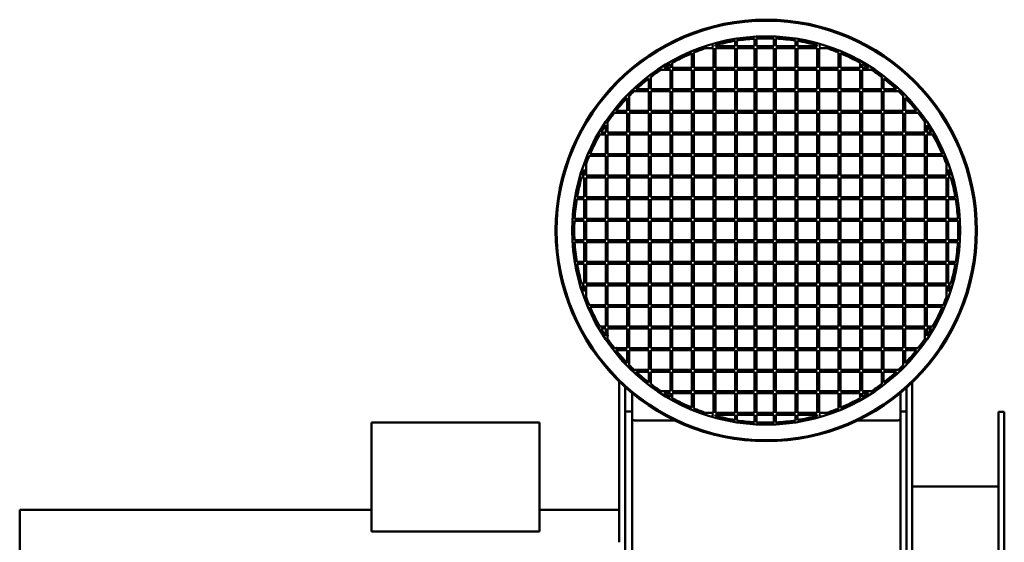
# Model space of a CAD drawing. Header units: millimetres. Extents: x 379 to 881, y 154 to 737.
# Tile 2 of 2: x 379 to 881, y 471 to 737. Entities that reach past the tile are written whole.
import ezdxf

# ---------------------------------------------------------------- set-up
doc = ezdxf.new("R2010")
doc.units = ezdxf.units.MM
doc.header["$LTSCALE"] = 3
doc.layers.add('Widoczne (ISO)', color=7, linetype='Continuous', lineweight=50)

msp = doc.modelspace()

# ---------------------------------------------------------------- linework, layer by layer
at = {"layer": 'Widoczne (ISO)'}
for p, q in [((732.82, 723.55), (732.82, 723.78)), ((733.82, 724.06), (733.82, 723.55)), ((743.82, 723.55), (743.82, 726.25)), ((744.82, 726.41), (744.82, 723.55)), ((753.68, 723.55), (753.68, 727.37)), ((754.82, 727.43), (754.82, 723.55)), ((763.68, 723.55), (763.68, 727.48)), ((764.68, 727.43), (764.68, 723.55)), ((774.68, 723.55), (774.68, 726.41)), ((775.68, 726.25), (775.68, 723.55)), ((785.68, 723.55), (785.68, 724.06)), ((786.68, 723.78), (786.68, 723.55)), ((721.82, 712.55), (721.82, 719.91)), ((722.82, 720.33), (722.82, 712.55)), ((732.82, 722.55), (728.85, 722.55)), ((732.04, 723.55), (732.82, 723.55)), ((732.82, 712.55), (732.82, 722.55)), ((733.82, 723.55), (743.82, 723.55)), ((733.82, 722.55), (743.82, 722.55)), ((733.82, 712.55), (733.82, 722.55)), ((743.82, 722.55), (743.82, 712.55)), ((744.82, 723.55), (753.68, 723.55)), ((744.82, 722.55), (753.68, 722.55)), ((744.82, 712.55), (744.82, 722.55)), ((753.68, 712.55), (753.68, 722.55)), ((754.82, 723.55), (763.68, 723.55)), ((754.82, 722.55), (754.82, 712.55)), ((754.82, 722.55), (763.68, 722.55)), ((763.68, 722.55), (763.68, 712.55)), ((764.68, 723.55), (774.68, 723.55)), ((764.68, 722.55), (774.68, 722.55)), ((764.68, 712.55), (764.68, 722.55)), ((774.68, 722.55), (774.68, 712.55)), ((775.68, 723.55), (785.68, 723.55)), ((775.68, 722.55), (785.68, 722.55)), ((775.68, 712.55), (775.68, 722.55)), ((785.68, 722.55), (785.68, 712.55)), ((786.68, 723.55), (787.46, 723.55)), ((786.68, 722.55), (786.68, 712.55)), ((790.65, 722.55), (786.68, 722.55)), ((796.68, 712.55), (796.68, 720.33)), ((797.68, 719.91), (797.68, 712.55)), ((710.82, 712.55), (710.82, 714.46)), ((711.82, 715.03), (711.82, 712.55)), ((807.68, 712.55), (807.68, 715.03)), ((808.68, 714.46), (808.68, 712.55)), ((710.82, 711.55), (706.08, 711.55)), ((707.64, 712.55), (710.82, 712.55)), ((710.82, 701.55), (710.82, 711.55)), ((711.82, 712.55), (721.82, 712.55)), ((711.82, 711.55), (721.82, 711.55)), ((711.82, 701.55), (711.82, 711.55)), ((721.82, 711.55), (721.82, 701.55)), ((722.82, 712.55), (732.82, 712.55)), ((722.82, 711.55), (732.82, 711.55)), ((722.82, 701.55), (722.82, 711.55)), ((732.82, 711.55), (732.82, 701.55)), ((743.82, 712.55), (733.82, 712.55)), ((733.82, 711.55), (743.82, 711.55)), ((733.82, 701.55), (733.82, 711.55)), ((743.82, 711.55), (743.82, 701.55)), ((753.68, 712.55), (744.82, 712.55)), ((744.82, 711.55), (753.68, 711.55)), ((744.82, 701.55), (744.82, 711.55)), ((753.68, 701.55), (753.68, 711.55)), ((763.68, 712.55), (754.82, 712.55)), ((754.82, 711.55), (754.82, 701.55)), ((754.82, 711.55), (763.68, 711.55)), ((763.68, 711.55), (763.68, 701.55)), ((774.68, 712.55), (764.68, 712.55)), ((764.68, 711.55), (774.68, 711.55)), ((764.68, 701.55), (764.68, 711.55)), ((774.68, 711.55), (774.68, 701.55)), ((785.68, 712.55), (775.68, 712.55)), ((775.68, 711.55), (785.68, 711.55)), ((775.68, 701.55), (775.68, 711.55)), ((785.68, 711.55), (785.68, 701.55)), ((786.68, 712.55), (796.68, 712.55)), ((786.68, 711.55), (796.68, 711.55)), ((786.68, 701.55), (786.68, 711.55)), ((796.68, 711.55), (796.68, 701.55)), ((797.68, 712.55), (807.68, 712.55)), ((797.68, 711.55), (807.68, 711.55)), ((797.68, 701.55), (797.68, 711.55)), ((807.68, 711.55), (807.68, 701.55)), ((808.68, 712.55), (811.86, 712.55)), ((808.68, 711.55), (808.68, 701.55)), ((813.42, 711.55), (808.68, 711.55)), ((699.82, 701.55), (699.82, 707.09)), ((700.82, 707.85), (700.82, 701.55)), ((818.68, 701.55), (818.68, 707.85)), ((819.68, 707.09), (819.68, 701.55)), ((699.82, 700.55), (692.2, 700.55)), ((693.27, 701.55), (699.82, 701.55)), ((699.82, 690.55), (699.82, 700.55)), ((700.82, 701.55), (710.82, 701.55)), ((700.82, 700.55), (710.82, 700.55)), ((700.82, 690.55), (700.82, 700.55)), ((710.82, 700.55), (710.82, 690.55)), ((721.82, 701.55), (711.82, 701.55)), ((711.82, 700.55), (721.82, 700.55)), ((711.82, 690.55), (711.82, 700.55)), ((721.82, 700.55), (721.82, 690.55)), ((732.82, 701.55), (722.82, 701.55)), ((722.82, 700.55), (732.82, 700.55)), ((722.82, 690.55), (722.82, 700.55)), ((732.82, 700.55), (732.82, 690.55)), ((743.82, 701.55), (733.82, 701.55)), ((733.82, 700.55), (743.82, 700.55)), ((733.82, 690.55), (733.82, 700.55)), ((743.82, 700.55), (743.82, 690.55)), ((753.68, 701.55), (744.82, 701.55)), ((744.82, 700.55), (753.68, 700.55)), ((744.82, 690.55), (744.82, 700.55)), ((753.68, 690.55), (753.68, 700.55)), ((763.68, 701.55), (754.82, 701.55)), ((754.82, 700.55), (754.82, 690.55)), ((754.82, 700.55), (763.68, 700.55)), ((763.68, 700.55), (763.68, 690.55)), ((774.68, 701.55), (764.68, 701.55)), ((764.68, 700.55), (774.68, 700.55)), ((764.68, 690.55), (764.68, 700.55)), ((774.68, 700.55), (774.68, 690.55)), ((785.68, 701.55), (775.68, 701.55)), ((775.68, 700.55), (785.68, 700.55)), ((775.68, 690.55), (775.68, 700.55)), ((785.68, 700.55), (785.68, 690.55)), ((796.68, 701.55), (786.68, 701.55)), ((786.68, 700.55), (796.68, 700.55)), ((786.68, 690.55), (786.68, 700.55)), ((796.68, 700.55), (796.68, 690.55)), ((807.68, 701.55), (797.68, 701.55)), ((797.68, 700.55), (807.68, 700.55)), ((797.68, 690.55), (797.68, 700.55)), ((807.68, 700.55), (807.68, 690.55)), ((808.68, 701.55), (818.68, 701.55)), ((808.68, 700.55), (818.68, 700.55)), ((808.68, 690.55), (808.68, 700.55)), ((818.68, 700.55), (818.68, 690.55)), ((819.68, 701.55), (826.23, 701.55)), ((819.68, 700.55), (819.68, 690.55)), ((827.3, 700.55), (819.68, 700.55)), ((688.82, 690.55), (688.82, 697.17)), ((689.82, 698.21), (689.82, 690.55)), ((829.68, 690.55), (829.68, 698.21)), ((830.68, 697.17), (830.68, 690.55)), ((688.82, 689.55), (682.26, 689.55)), ((683.05, 690.55), (688.82, 690.55)), ((688.82, 679.55), (688.82, 689.55)), ((689.82, 690.55), (699.82, 690.55)), ((689.82, 689.55), (699.82, 689.55)), ((689.82, 679.55), (689.82, 689.55)), ((699.82, 689.55), (699.82, 679.55)), ((710.82, 690.55), (700.82, 690.55)), ((700.82, 689.55), (710.82, 689.55)), ((700.82, 679.55), (700.82, 689.55)), ((710.82, 689.55), (710.82, 679.55)), ((721.82, 690.55), (711.82, 690.55)), ((711.82, 689.55), (721.82, 689.55)), ((711.82, 679.55), (711.82, 689.55)), ((721.82, 689.55), (721.82, 679.55)), ((732.82, 690.55), (722.82, 690.55)), ((722.82, 689.55), (732.82, 689.55)), ((722.82, 679.55), (722.82, 689.55)), ((732.82, 689.55), (732.82, 679.55)), ((743.82, 690.55), (733.82, 690.55)), ((733.82, 689.55), (743.82, 689.55)), ((733.82, 679.55), (733.82, 689.55)), ((743.82, 689.55), (743.82, 679.55)), ((753.68, 690.55), (744.82, 690.55)), ((744.82, 689.55), (753.68, 689.55)), ((744.82, 679.55), (744.82, 689.55)), ((753.68, 679.55), (753.68, 689.55)), ((763.68, 690.55), (754.82, 690.55)), ((754.82, 689.55), (754.82, 679.55)), ((754.82, 689.55), (763.68, 689.55)), ((763.68, 689.55), (763.68, 679.55)), ((774.68, 690.55), (764.68, 690.55)), ((764.68, 689.55), (774.68, 689.55)), ((764.68, 679.55), (764.68, 689.55)), ((774.68, 689.55), (774.68, 679.55)), ((785.68, 690.55), (775.68, 690.55)), ((775.68, 689.55), (785.68, 689.55)), ((775.68, 679.55), (775.68, 689.55)), ((785.68, 689.55), (785.68, 679.55)), ((796.68, 690.55), (786.68, 690.55)), ((786.68, 689.55), (796.68, 689.55)), ((786.68, 679.55), (786.68, 689.55)), ((796.68, 689.55), (796.68, 679.55)), ((807.68, 690.55), (797.68, 690.55)), ((797.68, 689.55), (807.68, 689.55)), ((797.68, 679.55), (797.68, 689.55)), ((807.68, 689.55), (807.68, 679.55)), ((818.68, 690.55), (808.68, 690.55)), ((808.68, 689.55), (818.68, 689.55)), ((808.68, 679.55), (808.68, 689.55)), ((818.68, 689.55), (818.68, 679.55)), ((819.68, 690.55), (829.68, 690.55)), ((819.68, 689.55), (829.68, 689.55)), ((819.68, 679.55), (819.68, 689.55)), ((829.68, 689.55), (829.68, 679.55)), ((830.68, 690.55), (836.45, 690.55)), ((830.68, 689.55), (830.68, 679.55)), ((837.24, 689.55), (830.68, 689.55)), ((678.82, 684.81), (678.82, 679.55)), ((840.68, 679.55), (840.68, 684.81)), ((677.82, 678.55), (674.88, 678.55)), ((675.46, 679.55), (677.82, 679.55)), ((677.82, 679.55), (677.82, 683.32)), ((677.82, 668.55), (677.82, 678.55)), ((678.82, 679.55), (688.82, 679.55)), ((678.82, 678.55), (688.82, 678.55)), ((678.82, 668.55), (678.82, 678.55)), ((688.82, 678.55), (688.82, 668.55)), ((699.82, 679.55), (689.82, 679.55)), ((689.82, 678.55), (699.82, 678.55)), ((689.82, 668.55), (689.82, 678.55)), ((699.82, 678.55), (699.82, 668.55)), ((710.82, 679.55), (700.82, 679.55)), ((700.82, 678.55), (710.82, 678.55)), ((700.82, 668.55), (700.82, 678.55)), ((710.82, 678.55), (710.82, 668.55)), ((721.82, 679.55), (711.82, 679.55)), ((711.82, 678.55), (721.82, 678.55)), ((711.82, 668.55), (711.82, 678.55)), ((721.82, 678.55), (721.82, 668.55)), ((732.82, 679.55), (722.82, 679.55)), ((722.82, 678.55), (732.82, 678.55)), ((722.82, 668.55), (722.82, 678.55)), ((732.82, 678.55), (732.82, 668.55)), ((743.82, 679.55), (733.82, 679.55)), ((733.82, 678.55), (743.82, 678.55)), ((733.82, 668.55), (733.82, 678.55)), ((743.82, 678.55), (743.82, 668.55)), ((753.68, 679.55), (744.82, 679.55)), ((744.82, 678.55), (753.68, 678.55)), ((744.82, 668.55), (744.82, 678.55)), ((753.68, 668.55), (753.68, 678.55)), ((763.68, 679.55), (754.82, 679.55)), ((754.82, 678.55), (754.82, 668.55)), ((754.82, 678.55), (763.68, 678.55)), ((763.68, 678.55), (763.68, 668.55)), ((774.68, 679.55), (764.68, 679.55)), ((764.68, 678.55), (774.68, 678.55)), ((764.68, 668.55), (764.68, 678.55)), ((774.68, 678.55), (774.68, 668.55)), ((785.68, 679.55), (775.68, 679.55)), ((775.68, 678.55), (785.68, 678.55)), ((775.68, 668.55), (775.68, 678.55)), ((785.68, 678.55), (785.68, 668.55)), ((796.68, 679.55), (786.68, 679.55)), ((786.68, 678.55), (796.68, 678.55)), ((786.68, 668.55), (786.68, 678.55)), ((796.68, 678.55), (796.68, 668.55)), ((807.68, 679.55), (797.68, 679.55)), ((797.68, 678.55), (807.68, 678.55)), ((797.68, 668.55), (797.68, 678.55)), ((807.68, 678.55), (807.68, 668.55)), ((818.68, 679.55), (808.68, 679.55)), ((808.68, 678.55), (818.68, 678.55)), ((808.68, 668.55), (808.68, 678.55)), ((818.68, 678.55), (818.68, 668.55)), ((829.68, 679.55), (819.68, 679.55)), ((819.68, 678.55), (829.68, 678.55)), ((819.68, 668.55), (819.68, 678.55)), ((829.68, 678.55), (829.68, 668.55)), ((830.68, 679.55), (840.68, 679.55)), ((830.68, 678.55), (840.68, 678.55)), ((830.68, 668.55), (830.68, 678.55)), ((840.68, 678.55), (840.68, 668.55)), ((841.68, 683.32), (841.68, 679.55)), ((841.68, 679.55), (844.04, 679.55)), ((841.68, 678.55), (841.68, 668.55)), ((844.62, 678.55), (841.68, 678.55)), ((669.84, 668.55), (677.82, 668.55)), ((688.82, 668.55), (678.82, 668.55)), ((699.82, 668.55), (689.82, 668.55)), ((710.82, 668.55), (700.82, 668.55)), ((721.82, 668.55), (711.82, 668.55)), ((732.82, 668.55), (722.82, 668.55)), ((743.82, 668.55), (733.82, 668.55)), ((753.68, 668.55), (744.82, 668.55)), ((763.68, 668.55), (754.82, 668.55)), ((774.68, 668.55), (764.68, 668.55)), ((785.68, 668.55), (775.68, 668.55)), ((796.68, 668.55), (786.68, 668.55)), ((807.68, 668.55), (797.68, 668.55)), ((818.68, 668.55), (808.68, 668.55)), ((829.68, 668.55), (819.68, 668.55)), ((840.68, 668.55), (830.68, 668.55)), ((841.68, 668.55), (849.66, 668.55)), ((667.82, 663.5), (667.82, 657.55)), ((677.82, 667.55), (669.42, 667.55)), ((677.82, 657.55), (677.82, 667.55)), ((678.82, 667.55), (688.82, 667.55)), ((678.82, 657.55), (678.82, 667.55)), ((688.82, 667.55), (688.82, 657.55)), ((689.82, 667.55), (699.82, 667.55)), ((689.82, 657.55), (689.82, 667.55)), ((699.82, 667.55), (699.82, 657.55)), ((700.82, 667.55), (710.82, 667.55)), ((700.82, 657.55), (700.82, 667.55)), ((710.82, 667.55), (710.82, 657.55)), ((711.82, 667.55), (721.82, 667.55)), ((711.82, 657.55), (711.82, 667.55)), ((721.82, 667.55), (721.82, 657.55)), ((722.82, 667.55), (732.82, 667.55)), ((722.82, 657.55), (722.82, 667.55)), ((732.82, 667.55), (732.82, 657.55)), ((733.82, 667.55), (743.82, 667.55)), ((733.82, 657.55), (733.82, 667.55)), ((743.82, 667.55), (743.82, 657.55)), ((744.82, 667.55), (753.68, 667.55)), ((744.82, 657.55), (744.82, 667.55)), ((753.68, 657.55), (753.68, 667.55)), ((754.82, 667.55), (754.82, 657.55)), ((754.82, 667.55), (763.68, 667.55)), ((763.68, 667.55), (763.68, 657.55)), ((764.68, 667.55), (774.68, 667.55)), ((764.68, 657.55), (764.68, 667.55)), ((774.68, 667.55), (774.68, 657.55)), ((775.68, 667.55), (785.68, 667.55)), ((775.68, 657.55), (775.68, 667.55)), ((785.68, 667.55), (785.68, 657.55)), ((786.68, 667.55), (796.68, 667.55)), ((786.68, 657.55), (786.68, 667.55)), ((796.68, 667.55), (796.68, 657.55)), ((797.68, 667.55), (807.68, 667.55)), ((797.68, 657.55), (797.68, 667.55)), ((807.68, 667.55), (807.68, 657.55)), ((808.68, 667.55), (818.68, 667.55)), ((808.68, 657.55), (808.68, 667.55)), ((818.68, 667.55), (818.68, 657.55)), ((819.68, 667.55), (829.68, 667.55)), ((819.68, 657.55), (819.68, 667.55)), ((829.68, 667.55), (829.68, 657.55)), ((830.68, 667.55), (840.68, 667.55)), ((830.68, 657.55), (830.68, 667.55)), ((840.68, 667.55), (840.68, 657.55)), ((841.68, 667.55), (841.68, 657.55)), ((850.08, 667.55), (841.68, 667.55)), ((851.68, 657.55), (851.68, 663.5)), ((666.82, 657.55), (666.82, 660.65)), ((852.68, 660.65), (852.68, 657.55)), ((666.82, 656.55), (665.54, 656.55)), ((665.84, 657.55), (666.82, 657.55)), ((666.82, 646.55), (666.82, 656.55)), ((667.82, 657.55), (677.82, 657.55)), ((667.82, 656.55), (677.82, 656.55)), ((667.82, 646.55), (667.82, 656.55)), ((677.82, 656.55), (677.82, 646.55)), ((688.82, 657.55), (678.82, 657.55)), ((678.82, 656.55), (688.82, 656.55)), ((678.82, 646.55), (678.82, 656.55)), ((688.82, 656.55), (688.82, 646.55)), ((699.82, 657.55), (689.82, 657.55)), ((689.82, 656.55), (699.82, 656.55)), ((689.82, 646.55), (689.82, 656.55)), ((699.82, 656.55), (699.82, 646.55)), ((710.82, 657.55), (700.82, 657.55)), ((700.82, 656.55), (710.82, 656.55)), ((700.82, 646.55), (700.82, 656.55)), ((710.82, 656.55), (710.82, 646.55)), ((721.82, 657.55), (711.82, 657.55)), ((711.82, 656.55), (721.82, 656.55)), ((711.82, 646.55), (711.82, 656.55)), ((721.82, 656.55), (721.82, 646.55)), ((732.82, 657.55), (722.82, 657.55)), ((722.82, 656.55), (732.82, 656.55)), ((722.82, 646.55), (722.82, 656.55)), ((732.82, 656.55), (732.82, 646.55)), ((743.82, 657.55), (733.82, 657.55)), ((733.82, 656.55), (743.82, 656.55)), ((733.82, 646.55), (733.82, 656.55)), ((743.82, 656.55), (743.82, 646.55)), ((753.68, 657.55), (744.82, 657.55)), ((744.82, 656.55), (753.68, 656.55)), ((744.82, 646.55), (744.82, 656.55)), ((753.68, 646.55), (753.68, 656.55)), ((763.68, 657.55), (754.82, 657.55)), ((754.82, 656.55), (754.82, 646.55)), ((754.82, 656.55), (763.68, 656.55)), ((763.68, 656.55), (763.68, 646.55)), ((774.68, 657.55), (764.68, 657.55)), ((764.68, 656.55), (774.68, 656.55)), ((764.68, 646.55), (764.68, 656.55)), ((774.68, 656.55), (774.68, 646.55)), ((785.68, 657.55), (775.68, 657.55)), ((775.68, 656.55), (785.68, 656.55)), ((775.68, 646.55), (775.68, 656.55)), ((785.68, 656.55), (785.68, 646.55)), ((796.68, 657.55), (786.68, 657.55)), ((786.68, 656.55), (796.68, 656.55)), ((786.68, 646.55), (786.68, 656.55)), ((796.68, 656.55), (796.68, 646.55)), ((807.68, 657.55), (797.68, 657.55)), ((797.68, 656.55), (807.68, 656.55)), ((797.68, 646.55), (797.68, 656.55)), ((807.68, 656.55), (807.68, 646.55)), ((818.68, 657.55), (808.68, 657.55)), ((808.68, 656.55), (818.68, 656.55)), ((808.68, 646.55), (808.68, 656.55)), ((818.68, 656.55), (818.68, 646.55)), ((829.68, 657.55), (819.68, 657.55)), ((819.68, 656.55), (829.68, 656.55)), ((819.68, 646.55), (819.68, 656.55)), ((829.68, 656.55), (829.68, 646.55)), ((840.68, 657.55), (830.68, 657.55)), ((830.68, 656.55), (840.68, 656.55)), ((830.68, 646.55), (830.68, 656.55)), ((840.68, 656.55), (840.68, 646.55)), ((841.68, 657.55), (851.68, 657.55)), ((841.68, 656.55), (851.68, 656.55)), ((841.68, 646.55), (841.68, 656.55)), ((851.68, 656.55), (851.68, 646.55)), ((852.68, 657.55), (853.66, 657.55)), ((852.68, 656.55), (852.68, 646.55)), ((853.96, 656.55), (852.68, 656.55)), ((666.82, 645.55), (663.06, 645.55)), ((663.24, 646.55), (666.82, 646.55)), ((666.82, 635.55), (666.82, 645.55)), ((677.82, 646.55), (667.82, 646.55)), ((667.82, 645.55), (677.82, 645.55)), ((667.82, 635.55), (667.82, 645.55)), ((677.82, 645.55), (677.82, 635.55)), ((688.82, 646.55), (678.82, 646.55)), ((678.82, 645.55), (688.82, 645.55)), ((678.82, 635.55), (678.82, 645.55)), ((688.82, 645.55), (688.82, 635.55)), ((699.82, 646.55), (689.82, 646.55)), ((689.82, 645.55), (699.82, 645.55)), ((689.82, 635.55), (689.82, 645.55)), ((699.82, 645.55), (699.82, 635.55)), ((710.82, 646.55), (700.82, 646.55)), ((700.82, 645.55), (710.82, 645.55)), ((700.82, 635.55), (700.82, 645.55)), ((710.82, 645.55), (710.82, 635.55)), ((721.82, 646.55), (711.82, 646.55)), ((711.82, 645.55), (721.82, 645.55)), ((711.82, 635.55), (711.82, 645.55)), ((721.82, 645.55), (721.82, 635.55)), ((732.82, 646.55), (722.82, 646.55)), ((722.82, 645.55), (732.82, 645.55)), ((722.82, 635.55), (722.82, 645.55)), ((732.82, 645.55), (732.82, 635.55)), ((743.82, 646.55), (733.82, 646.55)), ((733.82, 645.55), (743.82, 645.55)), ((733.82, 635.55), (733.82, 645.55)), ((743.82, 645.55), (743.82, 635.55)), ((753.68, 646.55), (744.82, 646.55)), ((744.82, 645.55), (753.68, 645.55)), ((744.82, 635.55), (744.82, 645.55)), ((753.68, 635.55), (753.68, 645.55)), ((763.68, 646.55), (754.82, 646.55)), ((754.82, 645.55), (754.82, 635.55)), ((754.82, 645.55), (763.68, 645.55)), ((763.68, 645.55), (763.68, 635.55)), ((774.68, 646.55), (764.68, 646.55)), ((764.68, 645.55), (774.68, 645.55)), ((764.68, 635.55), (764.68, 645.55)), ((774.68, 645.55), (774.68, 635.55)), ((785.68, 646.55), (775.68, 646.55)), ((775.68, 645.55), (785.68, 645.55)), ((775.68, 635.55), (775.68, 645.55)), ((785.68, 645.55), (785.68, 635.55)), ((796.68, 646.55), (786.68, 646.55)), ((786.68, 645.55), (796.68, 645.55)), ((786.68, 635.55), (786.68, 645.55)), ((796.68, 645.55), (796.68, 635.55)), ((807.68, 646.55), (797.68, 646.55)), ((797.68, 645.55), (807.68, 645.55)), ((797.68, 635.55), (797.68, 645.55)), ((807.68, 645.55), (807.68, 635.55)), ((818.68, 646.55), (808.68, 646.55)), ((808.68, 645.55), (818.68, 645.55)), ((808.68, 635.55), (808.68, 645.55)), ((818.68, 645.55), (818.68, 635.55)), ((829.68, 646.55), (819.68, 646.55)), ((819.68, 645.55), (829.68, 645.55)), ((819.68, 635.55), (819.68, 645.55)), ((829.68, 645.55), (829.68, 635.55)), ((840.68, 646.55), (830.68, 646.55)), ((830.68, 645.55), (840.68, 645.55)), ((830.68, 635.55), (830.68, 645.55)), ((840.68, 645.55), (840.68, 635.55)), ((851.68, 646.55), (841.68, 646.55)), ((841.68, 645.55), (851.68, 645.55)), ((841.68, 635.55), (841.68, 645.55)), ((851.68, 645.55), (851.68, 635.55)), ((852.68, 646.55), (856.26, 646.55)), ((852.68, 645.55), (852.68, 635.55)), ((856.44, 645.55), (852.68, 645.55)), ((666.82, 634.55), (661.88, 634.55)), ((661.93, 635.55), (666.82, 635.55)), ((666.82, 624.55), (666.82, 634.55)), ((677.82, 635.55), (667.82, 635.55)), ((667.82, 634.55), (677.82, 634.55)), ((667.82, 624.55), (667.82, 634.55)), ((677.82, 634.55), (677.82, 624.55)), ((688.82, 635.55), (678.82, 635.55)), ((678.82, 634.55), (688.82, 634.55)), ((678.82, 624.55), (678.82, 634.55)), ((688.82, 634.55), (688.82, 624.55)), ((699.82, 635.55), (689.82, 635.55)), ((689.82, 634.55), (699.82, 634.55)), ((689.82, 624.55), (689.82, 634.55)), ((699.82, 634.55), (699.82, 624.55)), ((710.82, 635.55), (700.82, 635.55)), ((700.82, 634.55), (710.82, 634.55)), ((700.82, 624.55), (700.82, 634.55)), ((710.82, 634.55), (710.82, 624.55)), ((721.82, 635.55), (711.82, 635.55)), ((711.82, 634.55), (721.82, 634.55)), ((711.82, 624.55), (711.82, 634.55)), ((721.82, 634.55), (721.82, 624.55)), ((732.82, 635.55), (722.82, 635.55)), ((722.82, 634.55), (732.82, 634.55)), ((722.82, 624.55), (722.82, 634.55)), ((732.82, 634.55), (732.82, 624.55)), ((743.82, 635.55), (733.82, 635.55)), ((733.82, 634.55), (743.82, 634.55)), ((733.82, 624.55), (733.82, 634.55)), ((743.82, 634.55), (743.82, 624.55)), ((753.68, 635.55), (744.82, 635.55)), ((744.82, 634.55), (753.68, 634.55)), ((744.82, 624.55), (744.82, 634.55)), ((753.68, 624.55), (753.68, 634.55)), ((763.68, 635.55), (754.82, 635.55)), ((754.82, 634.55), (754.82, 624.55)), ((754.82, 634.55), (763.68, 634.55)), ((763.68, 634.55), (763.68, 624.55)), ((774.68, 635.55), (764.68, 635.55)), ((764.68, 624.55), (764.68, 634.55)), ((764.68, 634.55), (774.68, 634.55)), ((774.68, 634.55), (774.68, 624.55)), ((785.68, 635.55), (775.68, 635.55)), ((775.68, 624.55), (775.68, 634.55)), ((775.68, 634.55), (785.68, 634.55)), ((785.68, 634.55), (785.68, 624.55)), ((796.68, 635.55), (786.68, 635.55)), ((786.68, 624.55), (786.68, 634.55)), ((786.68, 634.55), (796.68, 634.55)), ((796.68, 634.55), (796.68, 624.55)), ((807.68, 635.55), (797.68, 635.55)), ((797.68, 624.55), (797.68, 634.55)), ((797.68, 634.55), (807.68, 634.55)), ((807.68, 634.55), (807.68, 624.55)), ((818.68, 635.55), (808.68, 635.55)), ((808.68, 624.55), (808.68, 634.55)), ((808.68, 634.55), (818.68, 634.55)), ((818.68, 634.55), (818.68, 624.55)), ((829.68, 635.55), (819.68, 635.55)), ((819.68, 624.55), (819.68, 634.55)), ((819.68, 634.55), (829.68, 634.55)), ((829.68, 634.55), (829.68, 624.55)), ((840.68, 635.55), (830.68, 635.55)), ((830.68, 624.55), (830.68, 634.55)), ((830.68, 634.55), (840.68, 634.55)), ((840.68, 634.55), (840.68, 624.55)), ((851.68, 635.55), (841.68, 635.55)), ((841.68, 624.55), (841.68, 634.55)), ((841.68, 634.55), (851.68, 634.55)), ((851.68, 634.55), (851.68, 624.55)), ((852.68, 635.55), (857.57, 635.55)), ((852.68, 634.55), (852.68, 624.55)), ((857.62, 634.55), (852.68, 634.55)), ((661.88, 624.55), (666.82, 624.55)), ((666.82, 623.55), (661.93, 623.55)), ((666.82, 613.55), (666.82, 623.55)), ((677.82, 624.55), (667.82, 624.55)), ((667.82, 623.55), (677.82, 623.55)), ((667.82, 613.55), (667.82, 623.55)), ((677.82, 623.55), (677.82, 613.55)), ((688.82, 624.55), (678.82, 624.55)), ((678.82, 623.55), (688.82, 623.55)), ((678.82, 613.55), (678.82, 623.55)), ((688.82, 623.55), (688.82, 613.55)), ((699.82, 624.55), (689.82, 624.55)), ((689.82, 623.55), (699.82, 623.55)), ((689.82, 613.55), (689.82, 623.55)), ((699.82, 623.55), (699.82, 613.55)), ((710.82, 624.55), (700.82, 624.55)), ((700.82, 623.55), (710.82, 623.55)), ((700.82, 613.55), (700.82, 623.55)), ((710.82, 623.55), (710.82, 613.55)), ((721.82, 624.55), (711.82, 624.55)), ((711.82, 623.55), (721.82, 623.55)), ((711.82, 613.55), (711.82, 623.55)), ((721.82, 623.55), (721.82, 613.55)), ((732.82, 624.55), (722.82, 624.55)), ((722.82, 623.55), (732.82, 623.55)), ((722.82, 613.55), (722.82, 623.55)), ((732.82, 623.55), (732.82, 613.55)), ((743.82, 624.55), (733.82, 624.55)), ((733.82, 623.55), (743.82, 623.55)), ((733.82, 613.55), (733.82, 623.55)), ((743.82, 623.55), (743.82, 613.55)), ((753.68, 624.55), (744.82, 624.55)), ((744.82, 623.55), (753.68, 623.55)), ((744.82, 613.55), (744.82, 623.55)), ((753.68, 613.55), (753.68, 623.55)), ((763.68, 624.55), (754.82, 624.55)), ((754.82, 623.55), (754.82, 613.55)), ((754.82, 623.55), (763.68, 623.55)), ((763.68, 623.55), (763.68, 613.55)), ((774.68, 624.55), (764.68, 624.55)), ((764.68, 613.55), (764.68, 623.55)), ((764.68, 623.55), (774.68, 623.55)), ((774.68, 623.55), (774.68, 613.55)), ((785.68, 624.55), (775.68, 624.55)), ((775.68, 613.55), (775.68, 623.55)), ((775.68, 623.55), (785.68, 623.55)), ((785.68, 623.55), (785.68, 613.55)), ((796.68, 624.55), (786.68, 624.55)), ((786.68, 613.55), (786.68, 623.55)), ((786.68, 623.55), (796.68, 623.55)), ((796.68, 623.55), (796.68, 613.55)), ((807.68, 624.55), (797.68, 624.55)), ((797.68, 613.55), (797.68, 623.55)), ((797.68, 623.55), (807.68, 623.55)), ((807.68, 623.55), (807.68, 613.55)), ((818.68, 624.55), (808.68, 624.55)), ((808.68, 613.55), (808.68, 623.55)), ((808.68, 623.55), (818.68, 623.55)), ((818.68, 623.55), (818.68, 613.55)), ((829.68, 624.55), (819.68, 624.55)), ((819.68, 613.55), (819.68, 623.55)), ((819.68, 623.55), (829.68, 623.55)), ((829.68, 623.55), (829.68, 613.55)), ((840.68, 624.55), (830.68, 624.55)), ((830.68, 613.55), (830.68, 623.55)), ((830.68, 623.55), (840.68, 623.55)), ((840.68, 623.55), (840.68, 613.55)), ((851.68, 624.55), (841.68, 624.55)), ((841.68, 613.55), (841.68, 623.55)), ((841.68, 623.55), (851.68, 623.55)), ((851.68, 623.55), (851.68, 613.55)), ((852.68, 624.55), (857.62, 624.55)), ((852.68, 623.55), (852.68, 613.55)), ((857.57, 623.55), (852.68, 623.55)), ((663.06, 613.55), (666.82, 613.55)), ((677.82, 613.55), (667.82, 613.55)), ((688.82, 613.55), (678.82, 613.55)), ((699.82, 613.55), (689.82, 613.55)), ((710.82, 613.55), (700.82, 613.55)), ((721.82, 613.55), (711.82, 613.55)), ((732.82, 613.55), (722.82, 613.55)), ((743.82, 613.55), (733.82, 613.55)), ((753.68, 613.55), (744.82, 613.55)), ((763.68, 613.55), (754.82, 613.55)), ((774.68, 613.55), (764.68, 613.55)), ((785.68, 613.55), (775.68, 613.55)), ((796.68, 613.55), (786.68, 613.55)), ((807.68, 613.55), (797.68, 613.55)), ((818.68, 613.55), (808.68, 613.55)), ((829.68, 613.55), (819.68, 613.55)), ((840.68, 613.55), (830.68, 613.55)), ((851.68, 613.55), (841.68, 613.55)), ((852.68, 613.55), (856.44, 613.55)), ((666.82, 612.55), (663.24, 612.55)), ((666.82, 602.55), (666.82, 612.55)), ((667.82, 612.55), (677.82, 612.55)), ((667.82, 602.55), (667.82, 612.55)), ((677.82, 612.55), (677.82, 602.55)), ((678.82, 612.55), (688.82, 612.55)), ((678.82, 602.55), (678.82, 612.55)), ((688.82, 612.55), (688.82, 602.55)), ((689.82, 612.55), (699.82, 612.55)), ((689.82, 602.55), (689.82, 612.55)), ((699.82, 612.55), (699.82, 602.55)), ((700.82, 612.55), (710.82, 612.55)), ((700.82, 602.55), (700.82, 612.55)), ((710.82, 612.55), (710.82, 602.55)), ((711.82, 612.55), (721.82, 612.55)), ((711.82, 602.55), (711.82, 612.55)), ((721.82, 612.55), (721.82, 602.55)), ((722.82, 612.55), (732.82, 612.55)), ((722.82, 602.55), (722.82, 612.55)), ((732.82, 612.55), (732.82, 602.55)), ((733.82, 612.55), (743.82, 612.55)), ((733.82, 602.55), (733.82, 612.55)), ((743.82, 612.55), (743.82, 602.55)), ((744.82, 612.55), (753.68, 612.55)), ((744.82, 602.55), (744.82, 612.55)), ((753.68, 602.55), (753.68, 612.55)), ((754.82, 612.55), (754.82, 602.55)), ((754.82, 612.55), (763.68, 612.55)), ((763.68, 612.55), (763.68, 602.55)), ((764.68, 602.55), (764.68, 612.55)), ((764.68, 612.55), (774.68, 612.55)), ((774.68, 612.55), (774.68, 602.55)), ((775.68, 602.55), (775.68, 612.55)), ((775.68, 612.55), (785.68, 612.55)), ((785.68, 612.55), (785.68, 602.55)), ((786.68, 602.55), (786.68, 612.55)), ((786.68, 612.55), (796.68, 612.55)), ((796.68, 612.55), (796.68, 602.55)), ((797.68, 602.55), (797.68, 612.55)), ((797.68, 612.55), (807.68, 612.55)), ((807.68, 612.55), (807.68, 602.55)), ((808.68, 602.55), (808.68, 612.55)), ((808.68, 612.55), (818.68, 612.55)), ((818.68, 612.55), (818.68, 602.55)), ((819.68, 602.55), (819.68, 612.55)), ((819.68, 612.55), (829.68, 612.55)), ((829.68, 612.55), (829.68, 602.55)), ((830.68, 602.55), (830.68, 612.55)), ((830.68, 612.55), (840.68, 612.55)), ((840.68, 612.55), (840.68, 602.55)), ((841.68, 602.55), (841.68, 612.55)), ((841.68, 612.55), (851.68, 612.55)), ((851.68, 612.55), (851.68, 602.55)), ((852.68, 612.55), (852.68, 602.55)), ((856.26, 612.55), (852.68, 612.55)), ((665.54, 602.55), (666.82, 602.55)), ((666.82, 601.55), (665.84, 601.55)), ((666.82, 598.45), (666.82, 601.55)), ((677.82, 602.55), (667.82, 602.55)), ((667.82, 601.55), (667.82, 595.61)), ((677.82, 601.55), (667.82, 601.55)), ((677.82, 591.55), (677.82, 601.55)), ((688.82, 602.55), (678.82, 602.55)), ((678.82, 601.55), (688.82, 601.55)), ((678.82, 591.55), (678.82, 601.55)), ((688.82, 601.55), (688.82, 591.55)), ((699.82, 602.55), (689.82, 602.55)), ((689.82, 601.55), (699.82, 601.55)), ((689.82, 591.55), (689.82, 601.55)), ((699.82, 601.55), (699.82, 591.55)), ((710.82, 602.55), (700.82, 602.55)), ((700.82, 601.55), (710.82, 601.55)), ((700.82, 591.55), (700.82, 601.55)), ((710.82, 601.55), (710.82, 591.55)), ((721.82, 602.55), (711.82, 602.55)), ((711.82, 601.55), (721.82, 601.55)), ((711.82, 591.55), (711.82, 601.55)), ((721.82, 601.55), (721.82, 591.55)), ((732.82, 602.55), (722.82, 602.55)), ((722.82, 601.55), (732.82, 601.55)), ((722.82, 591.55), (722.82, 601.55)), ((732.82, 601.55), (732.82, 591.55)), ((743.82, 602.55), (733.82, 602.55)), ((733.82, 601.55), (743.82, 601.55)), ((733.82, 591.55), (733.82, 601.55)), ((743.82, 601.55), (743.82, 591.55)), ((753.68, 602.55), (744.82, 602.55)), ((744.82, 601.55), (753.68, 601.55)), ((744.82, 591.55), (744.82, 601.55)), ((753.68, 591.55), (753.68, 601.55)), ((763.68, 602.55), (754.82, 602.55)), ((754.82, 601.55), (754.82, 591.55)), ((754.82, 601.55), (763.68, 601.55)), ((763.68, 601.55), (763.68, 591.55)), ((774.68, 602.55), (764.68, 602.55)), ((764.68, 591.55), (764.68, 601.55)), ((764.68, 601.55), (774.68, 601.55)), ((774.68, 601.55), (774.68, 591.55)), ((785.68, 602.55), (775.68, 602.55)), ((775.68, 591.55), (775.68, 601.55)), ((775.68, 601.55), (785.68, 601.55)), ((785.68, 601.55), (785.68, 591.55)), ((796.68, 602.55), (786.68, 602.55)), ((786.68, 591.55), (786.68, 601.55)), ((786.68, 601.55), (796.68, 601.55)), ((796.68, 601.55), (796.68, 591.55)), ((807.68, 602.55), (797.68, 602.55)), ((797.68, 591.55), (797.68, 601.55)), ((797.68, 601.55), (807.68, 601.55)), ((807.68, 601.55), (807.68, 591.55)), ((818.68, 602.55), (808.68, 602.55)), ((808.68, 591.55), (808.68, 601.55)), ((808.68, 601.55), (818.68, 601.55)), ((818.68, 601.55), (818.68, 591.55)), ((829.68, 602.55), (819.68, 602.55)), ((819.68, 591.55), (819.68, 601.55)), ((819.68, 601.55), (829.68, 601.55)), ((829.68, 601.55), (829.68, 591.55)), ((840.68, 602.55), (830.68, 602.55)), ((830.68, 591.55), (830.68, 601.55)), ((830.68, 601.55), (840.68, 601.55)), ((840.68, 601.55), (840.68, 591.55)), ((851.68, 602.55), (841.68, 602.55)), ((841.68, 601.55), (841.68, 591.55)), ((851.68, 601.55), (841.68, 601.55)), ((851.68, 595.61), (851.68, 601.55)), ((852.68, 602.55), (853.96, 602.55)), ((852.68, 601.55), (852.68, 598.45)), ((853.66, 601.55), (852.68, 601.55)), ((669.42, 591.55), (677.82, 591.55)), ((677.82, 590.55), (669.84, 590.55)), ((677.82, 580.55), (677.82, 590.55)), ((688.82, 591.55), (678.82, 591.55)), ((678.82, 590.55), (688.82, 590.55)), ((678.82, 580.55), (678.82, 590.55)), ((688.82, 590.55), (688.82, 580.55)), ((699.82, 591.55), (689.82, 591.55)), ((689.82, 590.55), (699.82, 590.55)), ((689.82, 580.55), (689.82, 590.55)), ((699.82, 590.55), (699.82, 580.55)), ((710.82, 591.55), (700.82, 591.55)), ((700.82, 590.55), (710.82, 590.55)), ((700.82, 580.55), (700.82, 590.55)), ((710.82, 590.55), (710.82, 580.55)), ((721.82, 591.55), (711.82, 591.55)), ((711.82, 590.55), (721.82, 590.55)), ((711.82, 580.55), (711.82, 590.55)), ((721.82, 590.55), (721.82, 580.55)), ((732.82, 591.55), (722.82, 591.55)), ((722.82, 590.55), (732.82, 590.55)), ((722.82, 580.55), (722.82, 590.55)), ((732.82, 590.55), (732.82, 580.55)), ((743.82, 591.55), (733.82, 591.55)), ((733.82, 590.55), (743.82, 590.55)), ((733.82, 580.55), (733.82, 590.55)), ((743.82, 590.55), (743.82, 580.55)), ((753.68, 591.55), (744.82, 591.55)), ((744.82, 590.55), (753.68, 590.55)), ((744.82, 580.55), (744.82, 590.55)), ((753.68, 580.55), (753.68, 590.55)), ((763.68, 591.55), (754.82, 591.55)), ((754.82, 590.55), (754.82, 580.55)), ((754.82, 590.55), (763.68, 590.55)), ((763.68, 590.55), (763.68, 580.55)), ((774.68, 591.55), (764.68, 591.55)), ((764.68, 580.55), (764.68, 590.55)), ((764.68, 590.55), (774.68, 590.55)), ((774.68, 590.55), (774.68, 580.55)), ((785.68, 591.55), (775.68, 591.55)), ((775.68, 580.55), (775.68, 590.55)), ((775.68, 590.55), (785.68, 590.55)), ((785.68, 590.55), (785.68, 580.55)), ((796.68, 591.55), (786.68, 591.55)), ((786.68, 580.55), (786.68, 590.55)), ((786.68, 590.55), (796.68, 590.55)), ((796.68, 590.55), (796.68, 580.55)), ((807.68, 591.55), (797.68, 591.55)), ((797.68, 580.55), (797.68, 590.55)), ((797.68, 590.55), (807.68, 590.55)), ((807.68, 590.55), (807.68, 580.55)), ((818.68, 591.55), (808.68, 591.55)), ((808.68, 580.55), (808.68, 590.55)), ((808.68, 590.55), (818.68, 590.55)), ((818.68, 590.55), (818.68, 580.55)), ((829.68, 591.55), (819.68, 591.55)), ((819.68, 580.55), (819.68, 590.55)), ((819.68, 590.55), (829.68, 590.55)), ((829.68, 590.55), (829.68, 580.55)), ((840.68, 591.55), (830.68, 591.55)), ((830.68, 580.55), (830.68, 590.55)), ((830.68, 590.55), (840.68, 590.55)), ((840.68, 590.55), (840.68, 580.55)), ((841.68, 591.55), (850.08, 591.55)), ((841.68, 590.55), (841.68, 580.55)), ((849.66, 590.55), (841.68, 590.55)), ((674.88, 580.55), (677.82, 580.55)), ((677.82, 579.55), (675.46, 579.55)), ((677.82, 575.79), (677.82, 579.55)), ((688.82, 580.55), (678.82, 580.55)), ((678.82, 579.55), (678.82, 574.3)), ((688.82, 579.55), (678.82, 579.55)), ((688.82, 569.55), (688.82, 579.55)), ((699.82, 580.55), (689.82, 580.55)), ((689.82, 579.55), (699.82, 579.55)), ((689.82, 569.55), (689.82, 579.55)), ((699.82, 579.55), (699.82, 569.55)), ((710.82, 580.55), (700.82, 580.55)), ((700.82, 579.55), (710.82, 579.55)), ((700.82, 569.55), (700.82, 579.55)), ((710.82, 579.55), (710.82, 569.55)), ((721.82, 580.55), (711.82, 580.55)), ((711.82, 579.55), (721.82, 579.55)), ((711.82, 569.55), (711.82, 579.55)), ((721.82, 579.55), (721.82, 569.55)), ((732.82, 580.55), (722.82, 580.55)), ((722.82, 579.55), (732.82, 579.55)), ((722.82, 569.55), (722.82, 579.55)), ((732.82, 579.55), (732.82, 569.55)), ((743.82, 580.55), (733.82, 580.55)), ((733.82, 579.55), (743.82, 579.55)), ((733.82, 569.55), (733.82, 579.55)), ((743.82, 579.55), (743.82, 569.55)), ((753.68, 580.55), (744.82, 580.55)), ((744.82, 579.55), (753.68, 579.55)), ((744.82, 569.55), (744.82, 579.55)), ((753.68, 569.55), (753.68, 579.55)), ((763.68, 580.55), (754.82, 580.55)), ((754.82, 579.55), (754.82, 569.55)), ((754.82, 579.55), (763.68, 579.55)), ((763.68, 579.55), (763.68, 569.55)), ((774.68, 580.55), (764.68, 580.55)), ((764.68, 569.55), (764.68, 579.55)), ((764.68, 579.55), (774.68, 579.55)), ((774.68, 579.55), (774.68, 569.55)), ((785.68, 580.55), (775.68, 580.55)), ((775.68, 569.55), (775.68, 579.55)), ((775.68, 579.55), (785.68, 579.55)), ((785.68, 579.55), (785.68, 569.55)), ((796.68, 580.55), (786.68, 580.55)), ((786.68, 569.55), (786.68, 579.55)), ((786.68, 579.55), (796.68, 579.55)), ((796.68, 579.55), (796.68, 569.55)), ((807.68, 580.55), (797.68, 580.55)), ((797.68, 569.55), (797.68, 579.55)), ((797.68, 579.55), (807.68, 579.55)), ((807.68, 579.55), (807.68, 569.55)), ((818.68, 580.55), (808.68, 580.55)), ((808.68, 569.55), (808.68, 579.55)), ((808.68, 579.55), (818.68, 579.55)), ((818.68, 579.55), (818.68, 569.55)), ((829.68, 580.55), (819.68, 580.55)), ((819.68, 569.55), (819.68, 579.55)), ((819.68, 579.55), (829.68, 579.55)), ((829.68, 579.55), (829.68, 569.55)), ((840.68, 580.55), (830.68, 580.55)), ((830.68, 579.55), (830.68, 569.55)), ((840.68, 579.55), (830.68, 579.55)), ((840.68, 574.3), (840.68, 579.55)), ((841.68, 580.55), (844.62, 580.55)), ((841.68, 579.55), (841.68, 575.79)), ((844.04, 579.55), (841.68, 579.55)), ((682.26, 569.55), (688.82, 569.55)), ((688.82, 568.55), (683.05, 568.55)), ((688.82, 561.94), (688.82, 568.55)), ((699.82, 569.55), (689.82, 569.55)), ((689.82, 568.55), (689.82, 560.9)), ((699.82, 568.55), (689.82, 568.55)), ((699.82, 558.55), (699.82, 568.55)), ((710.82, 569.55), (700.82, 569.55)), ((700.82, 568.55), (710.82, 568.55)), ((700.82, 558.55), (700.82, 568.55)), ((710.82, 568.55), (710.82, 558.55)), ((721.82, 569.55), (711.82, 569.55)), ((711.82, 568.55), (721.82, 568.55)), ((711.82, 558.55), (711.82, 568.55)), ((721.82, 568.55), (721.82, 558.55)), ((732.82, 569.55), (722.82, 569.55)), ((722.82, 568.55), (732.82, 568.55)), ((722.82, 558.55), (722.82, 568.55)), ((732.82, 568.55), (732.82, 558.55)), ((743.82, 569.55), (733.82, 569.55)), ((733.82, 568.55), (743.82, 568.55)), ((733.82, 558.55), (733.82, 568.55)), ((743.82, 568.55), (743.82, 558.55)), ((753.68, 569.55), (744.82, 569.55)), ((744.82, 568.55), (753.68, 568.55)), ((744.82, 558.55), (744.82, 568.55)), ((753.68, 558.55), (753.68, 568.55)), ((763.68, 569.55), (754.82, 569.55)), ((754.82, 568.55), (754.82, 558.55)), ((754.82, 568.55), (763.68, 568.55)), ((763.68, 568.55), (763.68, 558.55)), ((774.68, 569.55), (764.68, 569.55)), ((764.68, 558.55), (764.68, 568.55)), ((764.68, 568.55), (774.68, 568.55)), ((774.68, 568.55), (774.68, 558.55)), ((785.68, 569.55), (775.68, 569.55)), ((775.68, 558.55), (775.68, 568.55)), ((775.68, 568.55), (785.68, 568.55)), ((785.68, 568.55), (785.68, 558.55)), ((796.68, 569.55), (786.68, 569.55)), ((786.68, 558.55), (786.68, 568.55)), ((786.68, 568.55), (796.68, 568.55)), ((796.68, 568.55), (796.68, 558.55)), ((807.68, 569.55), (797.68, 569.55)), ((797.68, 558.55), (797.68, 568.55)), ((797.68, 568.55), (807.68, 568.55)), ((807.68, 568.55), (807.68, 558.55)), ((818.68, 569.55), (808.68, 569.55)), ((808.68, 558.55), (808.68, 568.55)), ((808.68, 568.55), (818.68, 568.55)), ((818.68, 568.55), (818.68, 558.55)), ((829.68, 569.55), (819.68, 569.55)), ((819.68, 568.55), (819.68, 558.55)), ((829.68, 568.55), (819.68, 568.55)), ((829.68, 560.9), (829.68, 568.55)), ((830.68, 569.55), (837.24, 569.55)), ((830.68, 568.55), (830.68, 561.94)), ((836.45, 568.55), (830.68, 568.55)), ((692.2, 558.55), (699.82, 558.55)), ((710.82, 558.55), (700.82, 558.55)), ((721.82, 558.55), (711.82, 558.55)), ((732.82, 558.55), (722.82, 558.55)), ((743.82, 558.55), (733.82, 558.55)), ((753.68, 558.55), (744.82, 558.55)), ((763.68, 558.55), (754.82, 558.55)), ((774.68, 558.55), (764.68, 558.55)), ((785.68, 558.55), (775.68, 558.55)), ((796.68, 558.55), (786.68, 558.55)), ((807.68, 558.55), (797.68, 558.55)), ((818.68, 558.55), (808.68, 558.55)), ((819.68, 558.55), (827.3, 558.55)), ((699.82, 557.55), (693.27, 557.55)), ((699.82, 552.02), (699.82, 557.55)), ((700.82, 557.55), (700.82, 551.26)), ((710.82, 557.55), (700.82, 557.55)), ((710.82, 547.55), (710.82, 557.55)), ((711.82, 557.55), (721.82, 557.55)), ((711.82, 547.55), (711.82, 557.55)), ((721.82, 557.55), (721.82, 547.55)), ((722.82, 557.55), (732.82, 557.55)), ((722.82, 547.55), (722.82, 557.55)), ((732.82, 557.55), (732.82, 547.55)), ((733.82, 557.55), (743.82, 557.55)), ((733.82, 547.55), (733.82, 557.55)), ((743.82, 557.55), (743.82, 547.55)), ((744.82, 557.55), (753.68, 557.55)), ((744.82, 547.55), (744.82, 557.55)), ((753.68, 547.55), (753.68, 557.55)), ((754.82, 557.55), (754.82, 547.55)), ((754.82, 557.55), (763.68, 557.55)), ((763.68, 557.55), (763.68, 547.55)), ((764.68, 547.55), (764.68, 557.55)), ((764.68, 557.55), (774.68, 557.55)), ((774.68, 557.55), (774.68, 547.55)), ((775.68, 547.55), (775.68, 557.55)), ((775.68, 557.55), (785.68, 557.55)), ((785.68, 557.55), (785.68, 547.55)), ((786.68, 547.55), (786.68, 557.55)), ((786.68, 557.55), (796.68, 557.55)), ((796.68, 557.55), (796.68, 547.55)), ((797.68, 547.55), (797.68, 557.55)), ((797.68, 557.55), (807.68, 557.55)), ((807.68, 557.55), (807.68, 547.55)), ((808.68, 557.55), (808.68, 547.55)), ((818.68, 557.55), (808.68, 557.55)), ((818.68, 551.26), (818.68, 557.55)), ((819.68, 557.55), (819.68, 552.02)), ((826.23, 557.55), (819.68, 557.55)), ((684.75, 534.85), (684.75, 552.54)), ((687.75, 549.73), (687.75, 537.21)), ((831.25, 549.28), (831.25, 537.21)), ((834.25, 552.06), (834.25, 200.5)), ((691.25, 546.71), (691.25, 537.21)), ((706.08, 547.55), (710.82, 547.55)), ((710.82, 546.55), (707.64, 546.55)), ((710.82, 544.65), (710.82, 546.55)), ((721.82, 547.55), (711.82, 547.55)), ((711.82, 546.55), (711.82, 544.08)), ((721.82, 546.55), (711.82, 546.55)), ((721.82, 539.19), (721.82, 546.55)), ((732.82, 547.55), (722.82, 547.55)), ((722.82, 546.55), (722.82, 538.78)), ((732.82, 546.55), (722.82, 546.55)), ((732.82, 536.55), (732.82, 546.55)), ((743.82, 547.55), (733.82, 547.55)), ((733.82, 546.55), (743.82, 546.55)), ((733.82, 536.55), (733.82, 546.55)), ((743.82, 546.55), (743.82, 536.55)), ((753.68, 547.55), (744.82, 547.55)), ((744.82, 546.55), (753.68, 546.55)), ((744.82, 536.55), (744.82, 546.55)), ((753.68, 536.55), (753.68, 546.55)), ((763.68, 547.55), (754.82, 547.55)), ((754.82, 546.55), (754.82, 536.55)), ((754.82, 546.55), (763.68, 546.55)), ((763.68, 546.55), (763.68, 536.55)), ((774.68, 547.55), (764.68, 547.55)), ((764.68, 536.55), (764.68, 546.55)), ((764.68, 546.55), (774.68, 546.55)), ((774.68, 546.55), (774.68, 536.55)), ((785.68, 547.55), (775.68, 547.55)), ((775.68, 536.55), (775.68, 546.55)), ((775.68, 546.55), (785.68, 546.55)), ((785.68, 546.55), (785.68, 536.55)), ((796.68, 547.55), (786.68, 547.55)), ((786.68, 546.55), (786.68, 536.55)), ((796.68, 546.55), (786.68, 546.55)), ((796.68, 538.78), (796.68, 546.55)), ((807.68, 547.55), (797.68, 547.55)), ((797.68, 546.55), (797.68, 539.19)), ((807.68, 546.55), (797.68, 546.55)), ((807.68, 544.08), (807.68, 546.55)), ((808.68, 547.55), (813.42, 547.55)), ((808.68, 546.55), (808.68, 544.65)), ((811.86, 546.55), (808.68, 546.55)), ((828.25, 546.71), (828.25, 537.21)), ((684.75, 534.85), (684.75, 533.7)), ((684.75, 473.78), (684.75, 533.7)), ((687.75, 500.16), (687.75, 537.21)), ((687.75, 537.21), (691.25, 537.21)), ((691.25, 500.16), (691.25, 537.21)), ((692.75, 532.65), (713.2, 532.65)), ((728.85, 536.55), (732.82, 536.55)), ((732.82, 535.55), (732.04, 535.55)), ((732.82, 535.33), (732.82, 535.55)), ((743.82, 536.55), (733.82, 536.55)), ((733.82, 535.55), (733.82, 535.05)), ((743.82, 535.55), (733.82, 535.55)), ((743.82, 532.86), (743.82, 535.55)), ((753.68, 536.55), (744.82, 536.55)), ((753.68, 535.55), (744.82, 535.55)), ((744.82, 535.55), (744.82, 532.7)), ((753.68, 531.74), (753.68, 535.55)), ((763.68, 536.55), (754.82, 536.55)), ((754.82, 535.55), (754.82, 531.68)), ((763.68, 535.55), (754.82, 535.55)), ((763.68, 531.63), (763.68, 535.55)), ((774.68, 536.55), (764.68, 536.55)), ((764.68, 535.55), (764.68, 531.68)), ((774.68, 535.55), (764.68, 535.55)), ((774.68, 532.7), (774.68, 535.55)), ((785.68, 536.55), (775.68, 536.55)), ((775.68, 535.55), (775.68, 532.86)), ((785.68, 535.55), (775.68, 535.55)), ((785.68, 535.05), (785.68, 535.55)), ((786.68, 536.55), (790.65, 536.55)), ((786.68, 535.55), (786.68, 535.33)), ((787.46, 535.55), (786.68, 535.55)), ((806.3, 532.65), (826.75, 532.65)), ((828.25, 500.16), (828.25, 537.21)), ((831.25, 537.21), (828.25, 537.21)), ((831.25, 500.16), (831.25, 537.21)), ((878.25, 257), (878.25, 537)), ((881.25, 537), (878.25, 537)), ((881.25, 257), (881.25, 537)), ((558.25, 531.7), (558.25, 476.11)), ((644.1, 531.7), (558.25, 531.7)), ((644.1, 531.7), (644.1, 476.11)), ((687.75, 285.03), (687.75, 500.16)), ((691.25, 285.03), (691.25, 500.16)), ((828.25, 285.03), (828.25, 500.16)), ((831.25, 285.03), (831.25, 500.16)), ((834.25, 499), (878.25, 499)), ((378.75, 487), (378.75, 307)), ((378.75, 487), (558.25, 487)), ((644.1, 487), (684.75, 487)), ((558.25, 476.11), (644.1, 476.11)), ((684.75, 473.78), (684.75, 472.79)), ((684.75, 471.61), (684.75, 472.79)), ((684.75, 471.61), (684.75, 470.53))]:
    msp.add_line(p, q, dxfattribs=at)
for radius in [107.5, 107, 99]:
    msp.add_circle((759.75, 629.55), radius, dxfattribs=at)
for centre, radius, start, end in [((759.75, 629.55), 98, 105.9526, 106.4264), ((759.75, 629.55), 98, 99.3576, 105.3454), ((759.75, 629.55), 98, 93.5485, 98.7656), ((744.33, 725.71), 0.51, 343.7485, 16.2515), ((759.75, 629.55), 98, 87.6991, 92.8862), ((759.75, 629.55), 98, 81.2344, 87.1138), ((775.17, 725.72), 0.512, 162.1887, 197.8113), ((759.75, 629.55), 98, 74.6546, 80.6424), ((759.75, 629.55), 98, 73.5736, 74.0474), ((786.26, 723.06), 0.758, 40.782, 55.8354), ((759.75, 629.55), 98, 112.7733, 119.2832), ((722.25, 719.45), 0.567, 139.8929, 220.1071), ((759.75, 629.55), 98, 108.3812, 112.1407), ((786.26, 723.06), 0.758, 304.1646, 318.2724), ((759.75, 629.55), 98, 67.8593, 71.6188), ((797.14, 719.43), 0.541, 147.8771, 212.1229), ((759.75, 629.55), 98, 60.7168, 67.2267), ((759.75, 629.55), 98, 119.9558, 122.1197), ((808.15, 714.11), 0.535, 150.2668, 209.7332), ((759.75, 629.55), 98, 57.8803, 60.0442), ((759.75, 629.55), 98, 123.2031, 126.9682), ((707.86, 711.99), 0.56, 231.6862, 308.3138), ((811.57, 712.03), 0.529, 242.8165, 297.1835), ((759.75, 629.55), 98, 53.0318, 56.7969), ((759.75, 629.55), 98, 127.7035, 132.7186), ((819.16, 706.72), 0.529, 152.9089, 207.0911), ((759.75, 629.55), 98, 47.2814, 52.2965), ((759.75, 629.55), 98, 133.5736, 135.53), ((825.8, 701.02), 0.535, 240.184, 299.816), ((759.75, 629.55), 98, 44.47, 46.4264), ((759.75, 629.55), 98, 136.3709, 141.5048), ((830.16, 696.83), 0.523, 155.8873, 204.1127), ((759.75, 629.55), 98, 38.4952, 43.6291), ((759.75, 629.55), 98, 142.248, 145.676), ((759.75, 629.55), 98, 34.324, 37.752), ((759.75, 629.55), 98, 150, 156.5493), ((759.75, 629.55), 98, 146.727, 149.3226), ((841.15, 683), 0.536, 149.8596, 210.1404), ((759.75, 629.55), 98, 30.6774, 33.273), ((759.75, 629.55), 98, 23.4507, 30), ((759.75, 629.55), 98, 157.1851, 159.736), ((849.13, 668.04), 0.515, 250.4977, 289.5023), ((759.75, 629.55), 98, 20.264, 22.8149), ((759.75, 629.55), 98, 161.4977, 163.3985), ((759.75, 629.55), 98, 16.6015, 18.5023), ((759.75, 629.55), 98, 164.0076, 170.0104), ((853.16, 657.05), 0.508, 255.7649, 284.2351), ((853.16, 657.05), 0.508, 88.5316, 91.4684), ((759.75, 629.55), 98, 9.9896, 15.9924), ((759.75, 629.55), 98, 170.6035, 176.4899), ((759.75, 629.55), 98, 3.5101, 9.3965), ((759.75, 629.55), 98, 177.0755, 182.9245), ((662.48, 635.03), 0.529, 243.1084, 296.8916), ((857.05, 635.05), 0.51, 254.2429, 285.7571), ((759.75, 629.55), 98, 357.0755, 2.9245), ((759.75, 629.55), 98, 183.5101, 189.3965), ((759.75, 629.55), 98, 350.6035, 356.4899), ((759.75, 629.55), 98, 189.9896, 195.9924), ((759.75, 629.55), 98, 344.0076, 350.0104), ((759.75, 629.55), 98, 196.6015, 198.5023), ((666.31, 602.04), 0.481, 268.7457, 271.2543), ((759.75, 629.55), 98, 341.4977, 343.3985), ((759.75, 629.55), 98, 200.264, 202.8149), ((759.75, 629.55), 98, 337.1851, 339.736), ((759.75, 629.55), 98, 203.4507, 210), ((759.75, 629.55), 98, 330, 336.5493), ((759.75, 629.55), 98, 210.6774, 213.273), ((675.83, 580.1), 0.547, 55.8095, 124.1905), ((759.75, 629.55), 98, 326.727, 329.3226), ((843.55, 580.08), 0.526, 64.3822, 115.6178), ((678.37, 575.96), 0.555, 323.1942, 36.8058), ((759.75, 629.55), 98, 214.324, 217.752), ((759.75, 629.55), 98, 322.248, 325.676), ((841.17, 576.13), 0.514, 160.9463, 199.0537), ((683.27, 569.12), 0.562, 51.0668, 128.9332), ((759.75, 629.55), 98, 218.4952, 223.6291), ((759.75, 629.55), 98, 316.3709, 321.5048), ((759.75, 629.55), 98, 224.47, 226.4264), ((759.75, 629.55), 98, 313.5736, 315.53), ((759.75, 629.55), 98, 227.2814, 232.2965), ((759.75, 629.55), 98, 307.7035, 312.7186), ((759.75, 629.55), 98, 233.0318, 236.7969), ((759.75, 629.55), 98, 303.2031, 306.9682), ((759.75, 629.55), 98, 237.8803, 240.0442), ((759.75, 629.55), 98, 240.7168, 247.2267), ((759.75, 629.55), 98, 292.7733, 299.2832), ((808.11, 545.03), 0.579, 136.697, 223.303), ((759.75, 629.55), 98, 299.9558, 302.1197), ((759.75, 629.55), 98, 247.8593, 251.6188), ((759.75, 629.55), 98, 288.3812, 292.1407), ((759.75, 629.55), 98, 253.5736, 254.0474), ((759.75, 629.55), 98, 254.6546, 260.6424), ((744.3, 533.44), 0.518, 158.7822, 201.2178), ((759.75, 629.55), 98, 261.2344, 266.4515), ((759.75, 629.55), 98, 272.8862, 278.7656), ((759.75, 629.55), 98, 279.3576, 285.3454), ((759.75, 629.55), 98, 285.9526, 286.4264), ((759.75, 629.55), 98, 267.1138, 272.3009)]:
    msp.add_arc(centre, radius, start, end, dxfattribs=at)
for points, knots in [([(691.25, 533.79), (691.25, 533.64), (691.29, 533.48), (691.37, 533.34), (691.45, 533.21), (691.56, 533.08), (691.7, 532.98), (691.84, 532.88), (692, 532.79), (692.18, 532.74), (692.36, 532.68), (692.55, 532.65), (692.75, 532.65)], [-0.000799, -0.000799, -0.000799, -0.000799, 0.0598759, 0.0598759, 0.0598759, 0.1184957, 0.1184957, 0.1184957, 0.1770794, 0.1770794, 0.1770794, 0.2356451, 0.2356451, 0.2356451, 0.2356451]), ([(828.25, 533.79), (828.25, 533.75), (828.25, 533.71), (828.24, 533.67), (828.24, 533.63), (828.23, 533.6), (828.22, 533.56), (828.2, 533.49), (828.17, 533.41), (828.13, 533.34), (828.05, 533.21), (827.94, 533.08), (827.8, 532.98), (827.66, 532.88), (827.5, 532.79), (827.32, 532.74), (827.14, 532.68), (826.95, 532.65), (826.75, 532.65)], [-0.0005507, -0.0005507, -0.0005507, -0.0005507, 0.0149612, 0.0149612, 0.0149612, 0.0299589, 0.0299589, 0.0299589, 0.0599597, 0.0599597, 0.0599597, 0.1185795, 0.1185795, 0.1185795, 0.1771629, 0.1771629, 0.1771629, 0.2357285, 0.2357285, 0.2357285, 0.2357285])]:
    msp.add_open_spline(points, degree=3, knots=knots, dxfattribs=at)

doc.saveas('drawing.dxf')
